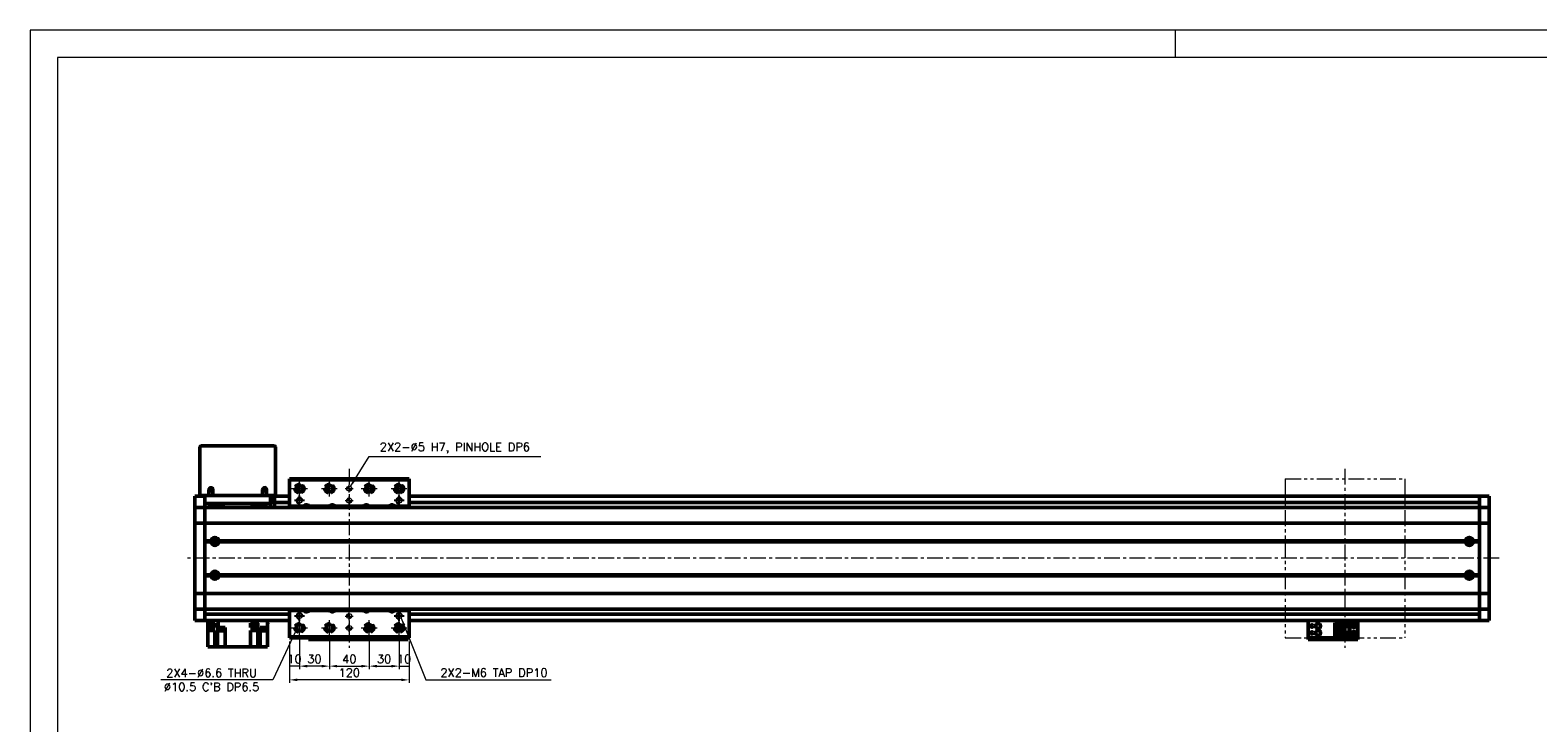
# Model space of a CAD drawing. Header units: millimetres. Extents: x 46891 to 50846, y 6223 to 10155.
# Tile 3 of 4: x 48547 to 50061, y 9459 to 10155. Entities that reach past the tile are written whole.
import ezdxf

# ---------------------------------------------------------------- set-up
doc = ezdxf.new("R2010")
doc.units = ezdxf.units.MM
doc.header["$LTSCALE"] = 0.5
for name, pattern in [('CENTER', [50.8, 31.75, -6.35, 6.35, -6.35]), ('HIDDENX2', [19.05, 12.7, -6.35]), ('PHANTOM', [63.5, 31.75, -6.35, 6.35, -6.35, 6.35, -6.35])]:
    doc.linetypes.add(name, pattern=pattern)
doc.layers.get('0').update_dxf_attribs({"lineweight": 20})
doc.layers.add('1', color=1, linetype='CENTER', lineweight=13)
doc.layers.add('외형선(ISO)', color=7, linetype='Continuous', lineweight=50)
doc.layers.add('2', color=2, linetype='HIDDENX2')
doc.layers.add('DIM', color=4, linetype='Continuous')
doc.styles.add('DSR TEXT', font='romans.shx', dxfattribs={"bigfont": 'whgtxt.shx'})
doc.styles.get("Standard").update_dxf_attribs({"font": 'romans.shx', "bigfont": 'whgtxt.shx'})
doc.dimstyles.new('DSR', dxfattribs={"dimscale": 2, "dimtxt": 3, "dimasz": 3, "dimexe": 0.5, "dimexo": 0.5, "dimgap": 0.5, "dimtad": 1, "dimdsep": 46, "dimtxsty": 'Standard', "dimcen": 2.5, "dimclrd": 4, "dimclre": 4, "dimclrt": 2, "dimadec": 0, "dimazin": 2, "dimtfac": 1, "dimtmove": 0, "dimatfit": 3, "dimfxl": 0, "dimlwd": -1, "dimlwe": -1, "dimarcsym": 0})

# ---------------------------------------------------------------- blocks, each defined once
blk = doc.blocks.new('A$C1C1952E1')
at = {"color": 1}
blk.add_lwpolyline([(0, 0), (420, 0), (420, 297), (0, 297)], close=True, dxfattribs=at)
at = {"color": 3}
blk.add_lwpolyline([(5, 5), (415, 5), (415, 292), (5, 292)], close=True, dxfattribs=at)
blk = doc.blocks.new('tap6')
blk.add_circle((0, 0), 2.5)
at = {"layer": 'DIM', "color": 1}
for p, q in [((-5, 0), (5, 0)), ((0, -5), (0, 5))]:
    blk.add_line(p, q, dxfattribs=at)
blk.add_arc((0, 0), 3, 263.303, 187.8802, dxfattribs=at)
blk = doc.blocks.new('A$C33E56CC6')
h = blk.add_hatch()
h.set_pattern_fill('ANSI31', color=256, style=0)
h.set_pattern_definition([(45, (-7065.45672, -6508.5399), (-0.0883883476, 0.0883883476), [])])
h.paths.add_polyline_path([(4, 6.5, 0.414214), (1.5, 4), (4, 4)])
h.paths.add_polyline_path([(6.5, 4), (4, 4), (4, 1.5, 0.414214)])
blk.add_circle((4, 4), 2.5)
at = {"layer": '1'}
for p, q in [((0, 4), (8, 4)), ((4, 0), (4, 8))]:
    blk.add_line(p, q, dxfattribs=at)
blk = doc.blocks.new('*D94')
at = {"color": 1, "linetype": 'ByBlock'}
for p, q in [((48807.2, 9540.9), (48807.2, 9513.1)), ((48817.2, 9542.9), (48817.2, 9513.1)), ((48817.2, 9516.1), (48807.2, 9516.1))]:
    blk.add_line(p, q, dxfattribs=at)
at = {"layer": 'Defpoints', "color": 0}
for p in [(48807.2, 9544.5), (48817.2, 9546.5), (48807.2, 9516.1)]:
    blk.add_point(p, dxfattribs=at)
at = {"color": 3, "insert": (48812.2, 9523.3), "char_height": 8.4, "attachment_point": 5, "style": 'DSR TEXT'}
blk.add_mtext('10', dxfattribs=at)
blk = doc.blocks.new('*D95')
at = {"color": 1, "linetype": 'ByBlock'}
for p, q in [((48817.2, 9542.9), (48817.2, 9513.1)), ((48847.2, 9542.9), (48847.2, 9513.1)), ((48839.4, 9516.1), (48825, 9516.1))]:
    blk.add_line(p, q, dxfattribs=at)
at = {"color": 1}
for points in [[(48825, 9517.4), (48825, 9514.8), (48817.2, 9516.1)], [(48839.4, 9517.4), (48839.4, 9514.8), (48847.2, 9516.1)]]:
    blk.add_solid(points, dxfattribs=at)
at = {"layer": 'Defpoints', "color": 0}
for p in [(48817.2, 9546.5), (48847.2, 9546.5), (48817.2, 9516.1)]:
    blk.add_point(p, dxfattribs=at)
at = {"color": 3, "insert": (48832.2, 9523.3), "char_height": 8.4, "attachment_point": 5, "style": 'DSR TEXT'}
blk.add_mtext('30', dxfattribs=at)
blk = doc.blocks.new('*D96')
at = {"color": 1, "linetype": 'ByBlock'}
for p, q in [((48847.2, 9542.9), (48847.2, 9513.1)), ((48887.2, 9542.9), (48887.2, 9513.1)), ((48855, 9516.1), (48879.4, 9516.1))]:
    blk.add_line(p, q, dxfattribs=at)
at = {"color": 1}
for points in [[(48855, 9517.4), (48855, 9514.8), (48847.2, 9516.1)], [(48879.4, 9517.4), (48879.4, 9514.8), (48887.2, 9516.1)]]:
    blk.add_solid(points, dxfattribs=at)
at = {"layer": 'Defpoints', "color": 0}
for p in [(48847.2, 9546.5), (48887.2, 9546.5), (48887.2, 9516.1)]:
    blk.add_point(p, dxfattribs=at)
at = {"color": 3, "insert": (48867.2, 9523.3), "char_height": 8.4, "attachment_point": 5, "style": 'DSR TEXT'}
blk.add_mtext('40', dxfattribs=at)
blk = doc.blocks.new('*D97')
at = {"color": 1, "linetype": 'ByBlock'}
for p, q in [((48887.2, 9542.9), (48887.2, 9513.1)), ((48917.2, 9542.9), (48917.2, 9513.1)), ((48895, 9516.1), (48909.4, 9516.1))]:
    blk.add_line(p, q, dxfattribs=at)
at = {"color": 1}
for points in [[(48895, 9517.4), (48895, 9514.8), (48887.2, 9516.1)], [(48909.4, 9517.4), (48909.4, 9514.8), (48917.2, 9516.1)]]:
    blk.add_solid(points, dxfattribs=at)
at = {"layer": 'Defpoints', "color": 0}
for p in [(48887.2, 9546.5), (48917.2, 9546.5), (48917.2, 9516.1)]:
    blk.add_point(p, dxfattribs=at)
at = {"color": 3, "insert": (48902.2, 9523.3), "char_height": 8.4, "attachment_point": 5, "style": 'DSR TEXT'}
blk.add_mtext('30', dxfattribs=at)
blk = doc.blocks.new('*D98')
at = {"color": 1, "linetype": 'ByBlock'}
for p, q in [((48917.2, 9542.9), (48917.2, 9513.1)), ((48927.2, 9540.9), (48927.2, 9513.1)), ((48917.2, 9516.1), (48927.2, 9516.1))]:
    blk.add_line(p, q, dxfattribs=at)
at = {"layer": 'Defpoints', "color": 0}
for p in [(48917.2, 9546.5), (48927.2, 9544.5), (48927.2, 9516.1)]:
    blk.add_point(p, dxfattribs=at)
at = {"color": 3, "insert": (48922.2, 9523.3), "char_height": 8.4, "attachment_point": 5, "style": 'DSR TEXT'}
blk.add_mtext('10', dxfattribs=at)
blk = doc.blocks.new('*D99')
at = {"color": 1, "linetype": 'ByBlock'}
for p, q in [((48807.2, 9540.9), (48807.2, 9499.3)), ((48927.2, 9540.9), (48927.2, 9499.3)), ((48919.4, 9502.3), (48815, 9502.3))]:
    blk.add_line(p, q, dxfattribs=at)
at = {"color": 1}
for points in [[(48815, 9503.6), (48815, 9501), (48807.2, 9502.3)], [(48919.4, 9503.6), (48919.4, 9501), (48927.2, 9502.3)]]:
    blk.add_solid(points, dxfattribs=at)
at = {"layer": 'Defpoints', "color": 0}
for p in [(48807.2, 9544.5), (48927.2, 9544.5), (48807.2, 9502.3)]:
    blk.add_point(p, dxfattribs=at)
at = {"color": 3, "insert": (48867.2, 9509.5), "char_height": 8.4, "attachment_point": 5, "style": 'DSR TEXT'}
blk.add_mtext('120', dxfattribs=at)

msp = doc.modelspace()

# ---------------------------------------------------------------- linework, layer by layer
at = {"color": 1}
msp.add_line((49696.54732, 10155.24872), (49696.54732, 10127.87072), dxfattribs=at)
at = {"color": 6, "linetype": 'PHANTOM'}
for p, q in [((49807.18959, 9704.45863), (49927.18959, 9704.45863)), ((49807.18959, 9704.45863), (49807.18959, 9544.45863)), ((49927.18959, 9704.45863), (49927.18959, 9544.45863)), ((49807.18959, 9544.45863), (49927.18959, 9544.45863))]:
    msp.add_line(p, q, dxfattribs=at)
at = {"layer": '1'}
for p, q in [((48867.18959, 9714.45863), (48867.18959, 9534.45863)), ((49867.18959, 9714.45863), (49867.18959, 9534.45863)), ((48809.18959, 9694.45863), (48825.18959, 9694.45863)), ((48817.18959, 9686.45863), (48817.18959, 9702.45863)), ((48839.18959, 9694.45863), (48855.18959, 9694.45863)), ((48847.18959, 9686.45863), (48847.18959, 9702.45863)), ((48879.18959, 9694.45863), (48895.18959, 9694.45863)), ((48887.18959, 9686.45863), (48887.18959, 9702.45863)), ((48909.18959, 9694.45863), (48925.18959, 9694.45863)), ((48917.18959, 9686.45863), (48917.18959, 9702.45863)), ((50022.18959, 9624.45863), (48702.18959, 9624.45863)), ((48817.18959, 9546.45863), (48817.18959, 9562.45863)), ((48847.18959, 9546.45863), (48847.18959, 9562.45863)), ((48887.18959, 9546.45863), (48887.18959, 9562.45863)), ((48917.18959, 9546.45863), (48917.18959, 9562.45863)), ((48809.18959, 9554.45863), (48825.18959, 9554.45863)), ((48839.18959, 9554.45863), (48855.18959, 9554.45863)), ((48879.18959, 9554.45863), (48895.18959, 9554.45863)), ((48909.18959, 9554.45863), (48925.18959, 9554.45863))]:
    msp.add_line(p, q, dxfattribs=at)
at = {"layer": '2'}
for centre in [(48817.18959, 9694.45863), (48847.18959, 9694.45863), (48887.18959, 9694.45863), (48917.18959, 9694.45863), (48817.18959, 9554.45863), (48847.18959, 9554.45863), (48887.18959, 9554.45863), (48917.18959, 9554.45863)]:
    msp.add_circle(centre, 5.25, dxfattribs=at)
at = {"layer": '외형선(ISO)'}
for p, q in [((48792.18959, 9737.45863), (48718.18959, 9737.45863)), ((48717.18959, 9736.45863), (48717.18959, 9687.45863)), ((48793.18959, 9687.45863), (48793.18959, 9736.45863)), ((48726.18959, 9687.45863), (48726.18959, 9693.45863)), ((48730.18959, 9693.45863), (48730.18959, 9687.45863)), ((48780.18959, 9687.45863), (48780.18959, 9693.45863)), ((48784.18959, 9693.45863), (48784.18959, 9687.45863)), ((48807.18959, 9703.45863), (48807.18959, 9704.45863)), ((48807.18959, 9704.45863), (48927.18959, 9704.45863)), ((48807.18959, 9676.95863), (48807.18959, 9703.45863)), ((48807.18959, 9703.45863), (48927.18959, 9703.45863)), ((48927.18959, 9704.45863), (48927.18959, 9703.45863)), ((48927.18959, 9703.45863), (48927.18959, 9676.95863)), ((48712.18959, 9686.95863), (48712.18959, 9683.95863)), ((48722.18959, 9686.95863), (48712.18959, 9686.95863)), ((48712.18959, 9682.09846), (48712.18959, 9683.95863)), ((48712.18959, 9681.1905), (48712.18959, 9682.09846)), ((48712.18959, 9675.91883), (48712.18959, 9681.1905)), ((48718.18959, 9687.45863), (48717.18959, 9687.45863)), ((48726.18959, 9687.45863), (48718.18959, 9687.45863)), ((48722.18959, 9687.45863), (48722.18959, 9679.45863)), ((48722.18959, 9675.45863), (48722.18959, 9679.45863)), ((48722.18959, 9679.45863), (48788.18959, 9679.45863)), ((48730.18959, 9687.45863), (48726.18959, 9687.45863)), ((48780.18959, 9687.45863), (48730.18959, 9687.45863)), ((48737.75983, 9677.45863), (48737.75983, 9679.45863)), ((48740.61936, 9677.45863), (48737.75983, 9677.45863)), ((48740.61936, 9679.45863), (48740.61936, 9677.45863)), ((48769.75983, 9677.45863), (48769.75983, 9679.45863)), ((48772.61936, 9677.45863), (48769.75983, 9677.45863)), ((48772.61936, 9679.45863), (48772.61936, 9677.45863)), ((48784.18959, 9687.45863), (48780.18959, 9687.45863)), ((48792.18959, 9687.45863), (48784.18959, 9687.45863)), ((48788.18959, 9679.45863), (48788.18959, 9687.45863)), ((48792.18959, 9686.95863), (48788.18959, 9686.95863)), ((48792.18959, 9684.55863), (48788.18959, 9684.55863)), ((48792.18959, 9682.25863), (48788.18959, 9682.25863)), ((48788.18959, 9680.96283), (48792.18959, 9680.96283)), ((48788.18959, 9679.45863), (48788.18959, 9675.45863)), ((48793.18959, 9687.45863), (48792.18959, 9687.45863)), ((48792.18959, 9683.95863), (48792.18959, 9686.95863)), ((48807.18959, 9686.95863), (48792.18959, 9686.95863)), ((48792.18959, 9683.95863), (48792.18959, 9681.45863)), ((48792.18959, 9680.45863), (48792.18959, 9681.45863)), ((48792.18959, 9680.45863), (48792.18959, 9676.45863)), ((48807.18959, 9680.45863), (48792.18959, 9680.45863)), ((48792.18959, 9676.45863), (48792.18959, 9675.45863)), ((48807.18959, 9676.95863), (48821.39451, 9676.95863)), ((48807.18959, 9675.45863), (48807.18959, 9676.95863)), ((48826.98468, 9676.95863), (48847.39451, 9676.95863)), ((48852.98468, 9676.95863), (48881.39451, 9676.95863)), ((48886.98468, 9676.95863), (48907.39451, 9676.95863)), ((48912.98468, 9676.95863), (48927.18959, 9676.95863)), ((50002.18959, 9686.95863), (48927.18959, 9686.95863)), ((50002.18959, 9680.45863), (48927.18959, 9680.45863)), ((48927.18959, 9676.95863), (48927.18959, 9675.45863)), ((50002.18959, 9683.95863), (50002.18959, 9686.95863)), ((50002.18959, 9686.95863), (50002.18959, 9683.95863)), ((50002.18959, 9686.95863), (50012.18959, 9686.95863)), ((50002.18959, 9683.95863), (50002.18959, 9682.09846)), ((50002.18959, 9682.09846), (50002.18959, 9683.95863)), ((50002.18959, 9681.1905), (50002.18959, 9682.09846)), ((50002.18959, 9675.91883), (50002.18959, 9681.1905)), ((50012.18959, 9683.95863), (50012.18959, 9686.95863)), ((50012.18959, 9683.95863), (50012.18959, 9682.09846)), ((50012.18959, 9682.09846), (50012.18959, 9681.1905)), ((50012.18959, 9681.1905), (50012.18959, 9675.91883)), ((48712.18959, 9675.45863), (48712.18959, 9675.91883)), ((48712.18959, 9675.45863), (48712.18959, 9672.75013)), ((48722.18959, 9675.45863), (48712.18959, 9675.45863)), ((48712.18959, 9672.75013), (48712.18959, 9660.15013)), ((48722.18959, 9672.75013), (48722.18959, 9675.45863)), ((48722.18959, 9675.45863), (50002.18959, 9675.45863)), ((48722.18959, 9675.45863), (48722.18959, 9672.75013)), ((48722.18959, 9660.15013), (48722.18959, 9672.75013)), ((48722.18959, 9672.75013), (48722.18959, 9660.15013)), ((50002.18959, 9675.45863), (50002.18959, 9675.91883)), ((50002.18959, 9675.45863), (50002.18959, 9672.75013)), ((50002.18959, 9675.45863), (50012.18959, 9675.45863)), ((50002.18959, 9672.75013), (50002.18959, 9675.45863)), ((50002.18959, 9672.75013), (50002.18959, 9660.15013)), ((50002.18959, 9660.15013), (50002.18959, 9672.75013)), ((50012.18959, 9675.91883), (50012.18959, 9675.45863)), ((50012.18959, 9672.75013), (50012.18959, 9675.45863)), ((50012.18959, 9660.15013), (50012.18959, 9672.75013)), ((48712.18959, 9659.68604), (48712.18959, 9660.15013)), ((48712.18959, 9659.68604), (48712.18959, 9657.68604)), ((48722.18959, 9659.68604), (48712.18959, 9659.68604)), ((48712.18959, 9591.23122), (48712.18959, 9657.68604)), ((48722.18959, 9660.15013), (48722.18959, 9659.68604)), ((48722.18959, 9659.68604), (48722.18959, 9660.15013)), ((48722.18959, 9657.68604), (48722.18959, 9659.68604)), ((48722.18959, 9659.68604), (50002.18959, 9659.68604)), ((48722.18959, 9659.68604), (48722.18959, 9657.68604)), ((48722.18959, 9657.68604), (48722.18959, 9591.23122)), ((48722.18959, 9641.95863), (48722.18959, 9657.68604)), ((50002.18959, 9659.68604), (50002.18959, 9660.15013)), ((50002.18959, 9660.15013), (50002.18959, 9659.68604)), ((50002.18959, 9659.68604), (50002.18959, 9657.68604)), ((50002.18959, 9659.68604), (50012.18959, 9659.68604)), ((50002.18959, 9657.68604), (50002.18959, 9659.68604)), ((50002.18959, 9591.23122), (50002.18959, 9657.68604)), ((50002.18959, 9657.68604), (50002.18959, 9641.95863)), ((50012.18959, 9660.15013), (50012.18959, 9659.68604)), ((50012.18959, 9657.68604), (50012.18959, 9659.68604)), ((50012.18959, 9657.68604), (50012.18959, 9591.23122)), ((48722.18959, 9641.95863), (48728.22097, 9641.95863)), ((48722.18959, 9641.45863), (48728.68959, 9641.45863)), ((48722.18959, 9640.95863), (48728.22097, 9640.95863)), ((48722.18959, 9607.95863), (48722.18959, 9640.95863)), ((48733.46538, 9642.45863), (48730.9138, 9642.45863)), ((48735.68959, 9641.45863), (49988.68959, 9641.45863)), ((48736.15822, 9641.95863), (49988.22097, 9641.95863)), ((48736.15822, 9640.95863), (49988.22097, 9640.95863)), ((49991.62994, 9642.45863), (49990.9138, 9642.45863)), ((49991.62994, 9642.97995), (49991.62994, 9639.93731)), ((49995.68959, 9641.45863), (50002.18959, 9641.45863)), ((49996.15822, 9641.95863), (50002.18959, 9641.95863)), ((49996.15822, 9640.95863), (50002.18959, 9640.95863)), ((50002.18959, 9640.95863), (50002.18959, 9607.95863)), ((48722.18959, 9607.95863), (48728.22097, 9607.95863)), ((48722.18959, 9607.45863), (48728.68959, 9607.45863)), ((48722.18959, 9606.95863), (48728.22097, 9606.95863)), ((48722.18959, 9591.23122), (48722.18959, 9606.95863)), ((48733.46538, 9606.45863), (48730.9138, 9606.45863)), ((48735.68959, 9607.45863), (49988.68959, 9607.45863)), ((48736.15822, 9607.95863), (49988.22097, 9607.95863)), ((48736.15822, 9606.95863), (49988.22097, 9606.95863)), ((49991.62994, 9606.45863), (49990.9138, 9606.45863)), ((49991.62994, 9608.97995), (49991.62994, 9605.93731)), ((49995.68959, 9607.45863), (50002.18959, 9607.45863)), ((49996.15822, 9607.95863), (50002.18959, 9607.95863)), ((49996.15822, 9606.95863), (50002.18959, 9606.95863)), ((50002.18959, 9606.95863), (50002.18959, 9591.23122)), ((48712.18959, 9591.23122), (48712.18959, 9589.23122)), ((48712.18959, 9588.76713), (48712.18959, 9589.23122)), ((48722.18959, 9589.23122), (48712.18959, 9589.23122)), ((48712.18959, 9588.76713), (48712.18959, 9576.16713)), ((48722.18959, 9589.23122), (48722.18959, 9591.23122)), ((48722.18959, 9591.23122), (48722.18959, 9589.23122)), ((48722.18959, 9589.23122), (48722.18959, 9588.76713)), ((48722.18959, 9589.23122), (50002.18959, 9589.23122)), ((48722.18959, 9588.76713), (48722.18959, 9589.23122)), ((48722.18959, 9576.16713), (48722.18959, 9588.76713)), ((48722.18959, 9588.76713), (48722.18959, 9576.16713)), ((50002.18959, 9591.23122), (50002.18959, 9589.23122)), ((50002.18959, 9589.23122), (50002.18959, 9591.23122)), ((50002.18959, 9588.76713), (50002.18959, 9589.23122)), ((50002.18959, 9589.23122), (50012.18959, 9589.23122)), ((50002.18959, 9589.23122), (50002.18959, 9588.76713)), ((50002.18959, 9588.76713), (50002.18959, 9576.16713)), ((50002.18959, 9576.16713), (50002.18959, 9588.76713)), ((50012.18959, 9589.23122), (50012.18959, 9591.23122)), ((50012.18959, 9589.23122), (50012.18959, 9588.76713)), ((50012.18959, 9576.16713), (50012.18959, 9588.76713)), ((48712.18959, 9576.16713), (48712.18959, 9573.45863)), ((48712.18959, 9572.99843), (48712.18959, 9573.45863)), ((48722.18959, 9573.45863), (48712.18959, 9573.45863)), ((48712.18959, 9567.72676), (48712.18959, 9572.99843)), ((48722.18959, 9573.45863), (48722.18959, 9576.16713)), ((48722.18959, 9576.16713), (48722.18959, 9573.45863)), ((48722.18959, 9573.45863), (48722.18959, 9572.99843)), ((48722.18959, 9573.45863), (50002.18959, 9573.45863)), ((48722.18959, 9572.99843), (48722.18959, 9567.72676)), ((48807.18959, 9571.95863), (48807.18959, 9573.45863)), ((48821.39451, 9571.95863), (48807.18959, 9571.95863)), ((48807.18959, 9545.45863), (48807.18959, 9571.95863)), ((48847.39451, 9571.95863), (48826.98468, 9571.95863)), ((48881.39451, 9571.95863), (48852.98468, 9571.95863)), ((48907.39451, 9571.95863), (48886.98468, 9571.95863)), ((48927.18959, 9571.95863), (48912.98468, 9571.95863)), ((48927.18959, 9573.45863), (48927.18959, 9571.95863)), ((48927.18959, 9571.95863), (48927.18959, 9545.45863)), ((50002.18959, 9576.16713), (50002.18959, 9573.45863)), ((50002.18959, 9573.45863), (50002.18959, 9576.16713)), ((50002.18959, 9572.99843), (50002.18959, 9573.45863)), ((50002.18959, 9573.45863), (50012.18959, 9573.45863)), ((50002.18959, 9567.72676), (50002.18959, 9572.99843)), ((50012.18959, 9573.45863), (50012.18959, 9576.16713)), ((50012.18959, 9573.45863), (50012.18959, 9572.99843)), ((50012.18959, 9572.99843), (50012.18959, 9567.72676)), ((48712.18959, 9566.8188), (48712.18959, 9567.72676)), ((48712.18959, 9564.95863), (48712.18959, 9566.8188)), ((48712.18959, 9564.95863), (48712.18959, 9561.95863)), ((48722.18959, 9561.95863), (48712.18959, 9561.95863)), ((48807.18959, 9568.45863), (48722.18959, 9568.45863)), ((48722.18959, 9567.72676), (48722.18959, 9566.8188)), ((48722.18959, 9564.95863), (48722.18959, 9566.8188)), ((48722.18959, 9566.8188), (48722.18959, 9564.95863)), ((48722.18959, 9564.95863), (48722.18959, 9561.95863)), ((48722.18959, 9561.95863), (48722.18959, 9564.95863)), ((48807.18959, 9561.95863), (48722.18959, 9561.95863)), ((48725.15468, 9559.35863), (48725.18959, 9559.35863)), ((48725.15468, 9559.35863), (48725.15468, 9558.65863)), ((48731.05468, 9558.65863), (48725.15468, 9558.65863)), ((48725.18959, 9561.95863), (48725.18959, 9559.35863)), ((48730.74957, 9559.35863), (48725.18959, 9559.35863)), ((48725.18959, 9554.85863), (48725.18959, 9558.65863)), ((48725.30468, 9558.65863), (48725.30468, 9556.65863)), ((48730.90468, 9556.65863), (48725.30468, 9556.65863)), ((48730.74957, 9559.35863), (48732.18959, 9559.35863)), ((48730.90468, 9558.65863), (48730.90468, 9556.65863)), ((48731.05468, 9559.35863), (48731.05468, 9558.65863)), ((48732.18959, 9559.35863), (48732.18959, 9554.85863)), ((48735.63022, 9561.95863), (48735.63022, 9554.85863)), ((48771.39981, 9559.35863), (48767.98959, 9559.35863)), ((48767.98959, 9554.85863), (48767.98959, 9559.35863)), ((48768.90234, 9559.35863), (48768.90234, 9558.65863)), ((48774.80234, 9558.65863), (48768.90234, 9558.65863)), ((48769.05234, 9558.65863), (48769.05234, 9556.65863)), ((48774.65234, 9556.65863), (48769.05234, 9556.65863)), ((48771.39981, 9559.35863), (48772.30488, 9559.35863)), ((48774.74896, 9559.35863), (48772.30488, 9559.35863)), ((48774.65234, 9558.65863), (48774.65234, 9556.65863)), ((48774.74896, 9561.95863), (48774.74896, 9559.35863)), ((48775.14827, 9559.35863), (48774.74896, 9559.35863)), ((48774.80234, 9559.35863), (48774.80234, 9558.65863)), ((48775.14827, 9559.35863), (48775.46822, 9559.35863)), ((48775.46822, 9559.35863), (48775.46822, 9554.85863)), ((48785.18959, 9561.95863), (48785.18959, 9554.85863)), ((48785.18959, 9559.35863), (48785.22451, 9559.35863)), ((48785.22451, 9558.65863), (48785.18959, 9558.65863)), ((48785.22451, 9559.35863), (48785.22451, 9558.65863)), ((48884.18959, 9555.8334), (48884.18959, 9553.08386)), ((48884.68959, 9555.95865), (48884.25021, 9555.95865)), ((48890.12896, 9555.95866), (48884.25022, 9555.95866)), ((48884.68959, 9555.95865), (48884.98959, 9555.95865)), ((48884.68959, 9552.30456), (48884.68959, 9555.95865)), ((48889.38959, 9555.95865), (48884.98959, 9555.95865)), ((48884.98959, 9555.95865), (48884.98959, 9551.99895)), ((48886.7766, 9557.73268), (48886.58959, 9557.35866)), ((48886.58959, 9557.35866), (48886.78959, 9557.35866)), ((48886.78959, 9557.35866), (48886.78959, 9556.95866)), ((48886.78959, 9556.95866), (48887.58959, 9556.95866)), ((48887.58959, 9557.35866), (48887.78959, 9557.35866)), ((48887.58959, 9556.95866), (48887.58959, 9557.35866)), ((48887.78959, 9557.35866), (48887.60258, 9557.73268)), ((48889.38959, 9555.95865), (48889.68959, 9555.95865)), ((48889.38959, 9551.99895), (48889.38959, 9555.95865)), ((48890.12897, 9555.95865), (48889.68959, 9555.95865)), ((48889.68959, 9555.95865), (48889.68959, 9552.30456)), ((48890.18959, 9555.8334), (48890.18959, 9553.08386)), ((50002.18959, 9568.45863), (48927.18959, 9568.45863)), ((50002.18959, 9561.95863), (48927.18959, 9561.95863)), ((49830.18959, 9561.95863), (49830.18959, 9559.95865)), ((49830.18959, 9545.05865), (49830.18959, 9559.95865)), ((49856.98959, 9559.65865), (49866.18959, 9559.65865)), ((49856.98959, 9558.85865), (49856.98959, 9559.65865)), ((49865.28959, 9558.85865), (49856.98959, 9558.85865)), ((49856.98959, 9558.35865), (49856.98959, 9558.85865)), ((49856.98959, 9558.35865), (49856.98959, 9555.75865)), ((49864.78959, 9558.35865), (49856.98959, 9558.35865)), ((49856.98959, 9555.75865), (49856.98959, 9550.15865)), ((49863.18959, 9555.75865), (49856.98959, 9555.75865)), ((49858.28959, 9550.15865), (49858.28959, 9555.75865)), ((49858.78959, 9555.40865), (49858.78959, 9555.75865)), ((49863.18959, 9555.40865), (49858.78959, 9555.40865)), ((49858.78959, 9555.40864), (49858.78959, 9550.50864)), ((49863.18959, 9550.15865), (49863.18959, 9555.75865)), ((49865.28959, 9558.85865), (49864.78959, 9558.35865)), ((49864.78959, 9547.55865), (49864.78959, 9558.35865)), ((49865.28959, 9547.05865), (49865.28959, 9558.85865)), ((49866.18959, 9559.65866), (49866.18959, 9555.95866)), ((49866.18959, 9559.65866), (49872.18959, 9559.65866)), ((49866.18959, 9555.95866), (49872.18959, 9555.95866)), ((49866.18959, 9549.95866), (49866.18959, 9555.95865)), ((49866.68959, 9555.95865), (49866.18959, 9555.95865)), ((49866.68959, 9555.95865), (49866.98959, 9555.95865)), ((49866.68959, 9549.95866), (49866.68959, 9555.95865)), ((49866.98959, 9555.95865), (49871.38959, 9555.95865)), ((49866.98959, 9555.95865), (49866.98959, 9549.95866)), ((49868.58959, 9558.15866), (49869.18959, 9556.95866)), ((49868.78959, 9558.15866), (49868.58959, 9558.15866)), ((49868.78959, 9558.55866), (49868.78959, 9558.15866)), ((49869.58959, 9558.55866), (49868.78959, 9558.55866)), ((49869.18959, 9556.95866), (49869.78959, 9558.15866)), ((49869.58959, 9558.15866), (49869.58959, 9558.55866)), ((49869.78959, 9558.15866), (49869.58959, 9558.15866)), ((49871.38959, 9549.95866), (49871.38959, 9555.95865)), ((49871.38959, 9555.95865), (49871.68959, 9555.95865)), ((49872.18959, 9555.95865), (49871.68959, 9555.95865)), ((49871.68959, 9555.95865), (49871.68959, 9549.95866)), ((49872.18959, 9559.65866), (49872.18959, 9555.95866)), ((49877.68959, 9559.65864), (49872.18959, 9559.65864)), ((49872.18959, 9549.95866), (49872.18959, 9555.95865)), ((49879.68959, 9557.65864), (49879.68959, 9548.25864)), ((49880.18959, 9559.95865), (49880.18959, 9561.95863)), ((49880.18959, 9559.95865), (49880.18959, 9545.05865)), ((50002.18959, 9566.8188), (50002.18959, 9567.72676)), ((50002.18959, 9566.8188), (50002.18959, 9564.95863)), ((50002.18959, 9564.95863), (50002.18959, 9566.8188)), ((50002.18959, 9561.95863), (50002.18959, 9564.95863)), ((50002.18959, 9564.95863), (50002.18959, 9561.95863)), ((50002.18959, 9561.95863), (50012.18959, 9561.95863)), ((50012.18959, 9567.72676), (50012.18959, 9566.8188)), ((50012.18959, 9566.8188), (50012.18959, 9564.95863)), ((50012.18959, 9561.95863), (50012.18959, 9564.95863)), ((48725.18959, 9551.85863), (48725.18959, 9554.85863)), ((48725.18959, 9554.85863), (48730.74957, 9554.85863)), ((48725.18959, 9551.85863), (48725.18959, 9535.35863)), ((48730.74957, 9551.85863), (48725.18959, 9551.85863)), ((48732.18959, 9554.85863), (48730.74957, 9554.85863)), ((48730.74957, 9551.85863), (48732.18959, 9551.85863)), ((48732.18959, 9551.85863), (48732.18959, 9535.35863)), ((48734.68151, 9554.85863), (48734.68151, 9535.35863)), ((48734.68151, 9554.85863), (48735.23092, 9554.85863)), ((48735.63022, 9554.85863), (48735.23092, 9554.85863)), ((48742.68959, 9554.85863), (48735.63022, 9554.85863)), ((48735.89363, 9554.85863), (48735.89363, 9554.35863)), ((48741.89363, 9554.35863), (48735.89363, 9554.35863)), ((48735.94363, 9554.35863), (48735.94363, 9553.65863)), ((48741.84363, 9553.65863), (48735.94363, 9553.65863)), ((48736.09363, 9553.65863), (48736.09363, 9551.65863)), ((48741.69363, 9551.65863), (48736.09363, 9551.65863)), ((48741.69363, 9553.65863), (48741.69363, 9551.65863)), ((48741.84363, 9554.35863), (48741.84363, 9553.65863)), ((48741.89363, 9554.85863), (48741.89363, 9554.35863)), ((48742.68959, 9554.85863), (48742.68959, 9535.35863)), ((48767.98959, 9554.85863), (48774.74896, 9554.85863)), ((48767.98959, 9535.35863), (48767.98959, 9551.85863)), ((48774.74896, 9551.85863), (48767.98959, 9551.85863)), ((48774.74896, 9554.85863), (48774.74896, 9551.85863)), ((48774.74896, 9554.85863), (48775.14827, 9554.85863)), ((48775.14827, 9551.85863), (48774.74896, 9551.85863)), ((48775.46822, 9554.85863), (48775.14827, 9554.85863)), ((48775.14827, 9551.85863), (48775.46822, 9551.85863)), ((48775.46822, 9551.85863), (48775.46822, 9535.35863)), ((48777.68959, 9554.85863), (48777.68959, 9535.35863)), ((48777.68959, 9554.85863), (48779.62961, 9554.85863)), ((48778.6783, 9554.85863), (48778.6783, 9554.35863)), ((48784.6783, 9554.35863), (48778.6783, 9554.35863)), ((48778.7283, 9554.35863), (48778.7283, 9553.65863)), ((48784.6283, 9553.65863), (48778.7283, 9553.65863)), ((48778.8783, 9553.65863), (48778.8783, 9551.65863)), ((48784.4783, 9551.65863), (48778.8783, 9551.65863)), ((48785.18959, 9554.85863), (48779.62961, 9554.85863)), ((48784.4783, 9553.65863), (48784.4783, 9551.65863)), ((48784.6283, 9554.35863), (48784.6283, 9553.65863)), ((48784.6783, 9554.85863), (48784.6783, 9554.35863)), ((48785.18959, 9554.85863), (48785.18959, 9535.35863)), ((48807.18959, 9544.45863), (48807.18959, 9545.45863)), ((48927.18959, 9545.45863), (48807.18959, 9545.45863)), ((48807.18959, 9544.45863), (48927.18959, 9544.45863)), ((48826.18959, 9544.45863), (48826.18959, 9542.95867)), ((48826.18959, 9542.95865), (48826.18959, 9542.95867)), ((48826.18959, 9542.95865), (48876.18959, 9542.95865)), ((48829.18959, 9542.95868), (48873.18959, 9542.95868)), ((48876.18959, 9542.95867), (48876.18959, 9544.45863)), ((48876.18959, 9544.45863), (48876.18959, 9542.95867)), ((48876.18959, 9542.95867), (48876.18959, 9544.45863)), ((48876.18959, 9544.45863), (48876.18959, 9542.95867)), ((48876.18959, 9542.95865), (48876.18959, 9542.95867)), ((48876.18959, 9542.95865), (48876.18959, 9542.95867)), ((48876.18959, 9542.95865), (48926.18959, 9542.95865)), ((48879.18959, 9542.95868), (48923.18959, 9542.95868)), ((48926.18959, 9542.95867), (48926.18959, 9544.45863)), ((48927.18959, 9545.45863), (48927.18959, 9544.45863)), ((49830.18959, 9544.55867), (49830.18959, 9545.05865)), ((49830.18959, 9544.55867), (49830.18959, 9542.95867)), ((49830.18959, 9542.95865), (49830.18959, 9542.95867)), ((49830.18959, 9542.95865), (49880.18959, 9542.95865)), ((49833.18959, 9544.55868), (49877.18959, 9544.55868)), ((49833.18959, 9542.95868), (49877.18959, 9542.95868)), ((49856.98959, 9550.15865), (49856.98959, 9547.55865)), ((49856.98959, 9550.15865), (49863.18959, 9550.15865)), ((49856.98959, 9547.05865), (49856.98959, 9547.55865)), ((49856.98959, 9547.55865), (49864.78959, 9547.55865)), ((49856.98959, 9547.05865), (49865.28959, 9547.05865)), ((49856.98959, 9546.25865), (49856.98959, 9547.05865)), ((49856.98959, 9546.25865), (49866.18959, 9546.25865)), ((49856.98959, 9546.25863), (49872.18959, 9546.25863)), ((49858.78959, 9550.50865), (49863.18959, 9550.50865)), ((49858.78959, 9550.15865), (49858.78959, 9550.50865)), ((49861.58959, 9553.75865), (49859.74959, 9553.75865)), ((49859.74959, 9553.75865), (49859.74959, 9552.15865)), ((49859.74959, 9552.15865), (49861.58959, 9552.15865)), ((49861.58959, 9552.15865), (49861.58959, 9553.75865)), ((49865.28959, 9547.05865), (49864.78959, 9547.55865)), ((49866.18959, 9549.95866), (49866.18959, 9546.25866)), ((49866.18959, 9549.95866), (49872.18959, 9549.95866)), ((49866.18959, 9546.25866), (49872.18959, 9546.25866)), ((49868.58959, 9548.55866), (49869.18959, 9547.35866)), ((49868.78959, 9548.55866), (49868.58959, 9548.55866)), ((49868.78959, 9548.95866), (49868.78959, 9548.55866)), ((49869.58959, 9548.95866), (49868.78959, 9548.95866)), ((49869.18959, 9547.35866), (49869.78959, 9548.55866)), ((49869.58959, 9548.55866), (49869.58959, 9548.95866)), ((49869.78959, 9548.55866), (49869.58959, 9548.55866)), ((49872.18959, 9549.95866), (49872.18959, 9546.25866)), ((49872.18959, 9546.25866), (49872.18959, 9546.25864)), ((49877.68959, 9546.25864), (49872.18959, 9546.25864)), ((49880.18959, 9545.05865), (49880.18959, 9544.55867)), ((49880.18959, 9542.95867), (49880.18959, 9544.55867)), ((48728.68959, 9535.35863), (48725.18959, 9535.35863)), ((48728.68959, 9535.35863), (48732.18959, 9535.35863)), ((48732.18959, 9535.35863), (48734.68151, 9535.35863)), ((48739.18959, 9535.35863), (48734.68151, 9535.35863)), ((48739.18959, 9535.35863), (48742.68959, 9535.35863)), ((48767.98959, 9535.35863), (48742.68959, 9535.35863)), ((48767.98959, 9535.35863), (48771.48959, 9535.35863)), ((48775.46822, 9535.35863), (48771.48959, 9535.35863)), ((48775.46822, 9535.35863), (48777.68959, 9535.35863)), ((48777.68959, 9535.35863), (48781.18959, 9535.35863)), ((48785.18959, 9535.35863), (48781.18959, 9535.35863))]:
    msp.add_line(p, q, dxfattribs=at)
for centre, radius in [((48728.18959, 9693.45863), 1.2295), ((48782.18959, 9693.45863), 1.2295), ((48817.18959, 9694.45863), 3.3), ((48847.18959, 9694.45863), 3.3), ((48887.18959, 9694.45863), 3.3), ((48917.18959, 9694.45863), 3.3), ((48732.18959, 9641.45863), 2.25), ((48732.18959, 9641.45863), 1.621), ((49992.18959, 9641.45863), 2.25), ((49992.18959, 9641.45863), 1.621), ((48732.18959, 9607.45863), 2.25), ((48732.18959, 9607.45863), 1.621), ((49992.18959, 9607.45863), 2.25), ((49992.18959, 9607.45863), 1.621), ((48817.18959, 9554.45863), 3.3), ((48847.18959, 9554.45863), 3.3), ((48887.18959, 9554.45863), 3.3), ((48917.18959, 9554.45863), 3.3), ((49834.18959, 9556.45863), 1.2295), ((49840.18959, 9556.45863), 2.5), ((49876.18959, 9556.45864), 1.75), ((49876.18959, 9556.45863), 1.2295), ((49834.18959, 9549.45863), 1.2295), ((49840.18959, 9549.45863), 2.5), ((49876.18959, 9549.45864), 1.75), ((49876.18959, 9549.45863), 1.2295)]:
    msp.add_circle(centre, radius, dxfattribs=at)
for centre, radius, start, end in [((48718.18959, 9736.45863), 1, 90, 180), ((48792.18959, 9736.45863), 1, 0, 90), ((48728.18959, 9693.45863), 2, 0, 180), ((48782.18959, 9693.45863), 2, 0, 180), ((48731.18959, 9673.95863), 5.25, 16.60154937, 163.39845063), ((48731.18959, 9673.95863), 3.3, 27.03569139, 152.96430861), ((48731.18959, 9673.95863), 2.4585, 37.59876735, 142.40123265), ((48779.18959, 9673.95863), 5.25, 16.60154937, 163.39845063), ((48779.18959, 9673.95863), 3.3, 27.03569139, 152.96430861), ((48779.18959, 9673.95863), 2.4585, 37.59876735, 142.40123265), ((48824.18959, 9674.45863), 3.75, 138.18968531, 164.53394281), ((48824.18959, 9674.45863), 3.75, 41.8103149, 138.1896851), ((48824.18959, 9674.45863), 2.25, 26.38788466, 153.61211534), ((48824.18959, 9674.45863), 2, 30.00009856, 149.99990144), ((48824.18959, 9674.45863), 3.75, 15.46605719, 41.81031469), ((48850.18959, 9674.45863), 3.75, 138.18968531, 164.53394281), ((48850.18959, 9674.45863), 3.75, 41.8103149, 138.1896851), ((48850.18959, 9674.45863), 2.25, 26.38788466, 153.61211534), ((48850.18959, 9674.45863), 2, 30.00009856, 149.99990144), ((48850.18959, 9674.45863), 3.75, 15.46605719, 41.81031469), ((48884.18959, 9674.45863), 3.75, 138.18968531, 164.53394281), ((48884.18959, 9674.45863), 3.75, 41.8103149, 138.1896851), ((48884.18959, 9674.45863), 2.25, 26.38788466, 153.61211534), ((48884.18959, 9674.45863), 2, 30.00009856, 149.99990144), ((48884.18959, 9674.45863), 3.75, 15.46605719, 41.81031469), ((48910.18959, 9674.45863), 3.75, 138.18968531, 164.53394281), ((48910.18959, 9674.45863), 3.75, 41.8103149, 138.1896851), ((48910.18959, 9674.45863), 2.25, 26.38788466, 153.61211534), ((48910.18959, 9674.45863), 2, 30.00009856, 149.99990144), ((48910.18959, 9674.45863), 3.75, 15.46605719, 41.81031469), ((48732.18959, 9641.45863), 4, 7.18075578, 172.81924422), ((48732.18959, 9641.45863), 4, 187.18075578, 352.81924422), ((49992.18959, 9641.45863), 4, 7.18075578, 172.81924422), ((49992.18959, 9641.45863), 4, 187.18075578, 352.81924422), ((48732.18959, 9607.45863), 4, 7.18075578, 172.81924422), ((48732.18959, 9607.45863), 4, 187.18075572, 352.81924428), ((49992.18959, 9607.45863), 4, 7.18075578, 172.81924422), ((49992.18959, 9607.45863), 4, 187.18075572, 352.81924428), ((48824.18959, 9574.45863), 3.75, 195.46596272, 221.81031469), ((48824.18959, 9574.45863), 3.75, 221.8103149, 318.1896851), ((48824.18959, 9574.45863), 2.25, 206.38771527, 333.61228473), ((48824.18959, 9574.45863), 2, 209.99990145, 330.00009855), ((48824.18959, 9574.45863), 3.75, 318.18968531, 344.53403728), ((48850.18959, 9574.45863), 3.75, 195.46596272, 221.81031469), ((48850.18959, 9574.45863), 3.75, 221.8103149, 318.1896851), ((48850.18959, 9574.45863), 2.25, 206.38771527, 333.61228473), ((48850.18959, 9574.45863), 2, 209.99990145, 330.00009855), ((48850.18959, 9574.45863), 3.75, 318.18968531, 344.53403728), ((48884.18959, 9574.45863), 3.75, 195.46596272, 221.81031469), ((48884.18959, 9574.45863), 3.75, 221.8103149, 318.1896851), ((48884.18959, 9574.45863), 2.25, 206.38771527, 333.61228473), ((48884.18959, 9574.45863), 2, 209.99990145, 330.00009855), ((48884.18959, 9574.45863), 3.75, 318.18968531, 344.53403728), ((48910.18959, 9574.45863), 3.75, 195.46596272, 221.81031469), ((48910.18959, 9574.45863), 3.75, 221.8103149, 318.1896851), ((48910.18959, 9574.45863), 2.25, 206.38771527, 333.61228473), ((48910.18959, 9574.45863), 2, 209.99990145, 330.00009855), ((48910.18959, 9574.45863), 3.75, 318.18968531, 344.53403728), ((48916.18959, 9556.45863), 2.5, 208.41031562, 24.7196296), ((49877.68959, 9557.65864), 2, 0, 90), ((48916.18959, 9549.45863), 2.5, 45.59926828, 111.78083655), ((49877.68959, 9548.25864), 2, 270, 0)]:
    msp.add_arc(centre, radius, start, end, dxfattribs=at)
for centre, major_axis, start_param, end_param in [((48829.18959, 9542.95867), (-3, 0), 4.7127850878, 6.2839775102), ((48873.18959, 9542.95867), (3, 0), 0.0003960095, 1.5707963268), ((48879.18959, 9542.95867), (-3, 0), 4.7126056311, 6.2836186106), ((48879.18959, 9542.95867), (-3, 0), 4.7124606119, 6.2833285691), ((48923.18959, 9542.95867), (3, 0), 0.0002165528, 1.5707963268), ((49833.18959, 9542.95867), (-3, 0), 4.7127850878, 6.2839775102), ((49833.18959, 9544.55867), (-3, 0), 4.7123889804, 6.2835810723), ((49877.18959, 9544.55867), (3, 0), 0.0007926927, 1.5711926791), ((49877.18959, 9542.95867), (3, 0), 0.0003960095, 1.5707963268)]:
    msp.add_ellipse(centre, major_axis=major_axis, ratio=0.00001, start_param=start_param, end_param=end_param, dxfattribs=at)
for points in [[(48740.61936, 9677.45863), (48739.18959, 9676.95902), (48737.75983, 9677.45863)], [(48772.61936, 9677.45863), (48771.18959, 9676.95902), (48769.75983, 9677.45863)]]:
    msp.add_rational_spline(points, [1, 1.22925, 1], degree=2, dxfattribs=at)
for points in [[(48728.68959, 9641.45863), (48728.45528, 9641.69294), (48728.22097, 9641.95863)], [(48728.22097, 9640.95863), (48728.45528, 9641.22432), (48728.68959, 9641.45863)], [(48736.15822, 9641.95863), (48735.92391, 9641.69294), (48735.68959, 9641.45863)], [(48735.68959, 9641.45863), (48735.92391, 9641.22432), (48736.15822, 9640.95863)], [(49988.68959, 9641.45863), (49988.45528, 9641.69294), (49988.22097, 9641.95863)], [(49988.22097, 9640.95863), (49988.45528, 9641.22432), (49988.68959, 9641.45863)], [(49996.15822, 9641.95863), (49995.92391, 9641.69294), (49995.68959, 9641.45863)], [(49995.68959, 9641.45863), (49995.92391, 9641.22432), (49996.15822, 9640.95863)], [(48728.68959, 9607.45863), (48728.45528, 9607.69294), (48728.22097, 9607.95863)], [(48728.22097, 9606.95863), (48728.45528, 9607.22432), (48728.68959, 9607.45863)], [(48736.15822, 9607.95863), (48735.92391, 9607.69294), (48735.68959, 9607.45863)], [(48735.68959, 9607.45863), (48735.92391, 9607.22432), (48736.15822, 9606.95863)], [(49988.68959, 9607.45863), (49988.45528, 9607.69294), (49988.22097, 9607.95863)], [(49988.22097, 9606.95863), (49988.45528, 9607.22432), (49988.68959, 9607.45863)], [(49996.15822, 9607.95863), (49995.92391, 9607.69294), (49995.68959, 9607.45863)], [(49995.68959, 9607.45863), (49995.92391, 9607.22432), (49996.15822, 9606.95863)]]:
    msp.add_open_spline(points, degree=2, dxfattribs=at)

# ---------------------------------------------------------------- block references
at = {"xscale": 5.4756, "yscale": 5.4756, "zscale": 5.4756}
msp.add_blockref('A$C1C1952E1', (48546.67132, 8528.99552), dxfattribs=at)
for p in [(48863.18959, 9690.45863), (48863.18959, 9678.45863), (48863.18959, 9562.45863), (48863.18959, 9550.45863)]:
    msp.add_blockref('A$C33E56CC6', p)
at = {"rotation": 90}
for p in [(48817.18959, 9682.45863), (48917.18959, 9682.45863), (48817.18959, 9566.45863), (48917.18959, 9566.45863)]:
    msp.add_blockref('tap6', p, dxfattribs=at)

# ---------------------------------------------------------------- texts
at = {"color": 3, "char_height": 8.4, "style": 'DSR TEXT'}
for s, insert, attachment_point in [('2X2-%%C5 H7, PINHOLE DP6', (48897.82878, 9729.65985), 7), ("2X4-%%C6.6 THRU\\P%%C10.5 C'B DP6.5", (48728.89712, 9502.27322), 5), ('2X2-M6 TAP DP10', (49012.48113, 9509.5324), 5)]:
    msp.add_mtext(s, dxfattribs=dict(at, insert=insert, attachment_point=attachment_point))

# ---------------------------------------------------------------- dimensions: what is measured, and where the dimension line sits
for base, p1, p2, picture, middle in [((48807.18959, 9516.09971), (48817.18959, 9546.45863), (48807.18959, 9544.45863), '*D94', (48812.18959, 9523.29971)), ((48807.18959, 9502.29776), (48927.18959, 9544.45863), (48807.18959, 9544.45863), '*D99', (48867.18959, 9509.49776)), ((48817.18959, 9516.09971), (48847.18959, 9546.45863), (48817.18959, 9546.45863), '*D95', (48832.18959, 9523.29971)), ((48887.18959, 9516.09971), (48847.18959, 9546.45863), (48887.18959, 9546.45863), '*D96', (48867.18959, 9523.29971)), ((48917.18959, 9516.09971), (48887.18959, 9546.45863), (48917.18959, 9546.45863), '*D97', (48902.18959, 9523.29971)), ((48927.18959, 9516.09971), (48917.18959, 9546.45863), (48927.18959, 9544.45863), '*D98', (48922.18959, 9523.29971))]:
    dim = msp.add_linear_dim(base=base, p1=p1, p2=p2, dimstyle='DSR', override={"dimscale": 3, "dimtxt": 2.8, "dimasz": 2.600136, "dimexe": 1, "dimexo": 1.2, "dimgap": 1, "dimdec": 4, "dimtxsty": 'DSR TEXT', "dimclrd": 1, "dimclre": 1, "dimclrt": 3, "dimtdec": 4, "dimtix": 1})
    dim.commit()
    dim.dimension.update_dxf_attribs({"geometry": picture, "text_midpoint": middle})

# ---------------------------------------------------------------- leaders
at = {"annotation_type": 0, "has_hookline": 1}
for points, hookline_direction, text_width in [([(48868.51684, 9696.57722), (48887.02838, 9726.65985), (48894.82878, 9726.65985)], 0, 161.875), ([(48919.39119, 9564.42075), (48944.05572, 9502.3324), (48951.85613, 9502.3324)], 0, 115.25), ([(48813.23728, 9551.00295), (48790.52253, 9502.39523), (48782.72212, 9502.39523)], 1, 101.65)]:
    msp.add_leader(points, dimstyle='DSR', override={"dimscale": 3, "dimtxt": 2.8, "dimasz": 2.600136, "dimexe": 1, "dimexo": 1.2, "dimgap": 1, "dimdec": 4, "dimtxsty": 'DSR TEXT', "dimclrd": 1, "dimclre": 1, "dimclrt": 3, "dimtdec": 4, "dimtix": 1}, dxfattribs=dict(at, hookline_direction=hookline_direction, text_width=text_width))

doc.saveas('drawing.dxf')
